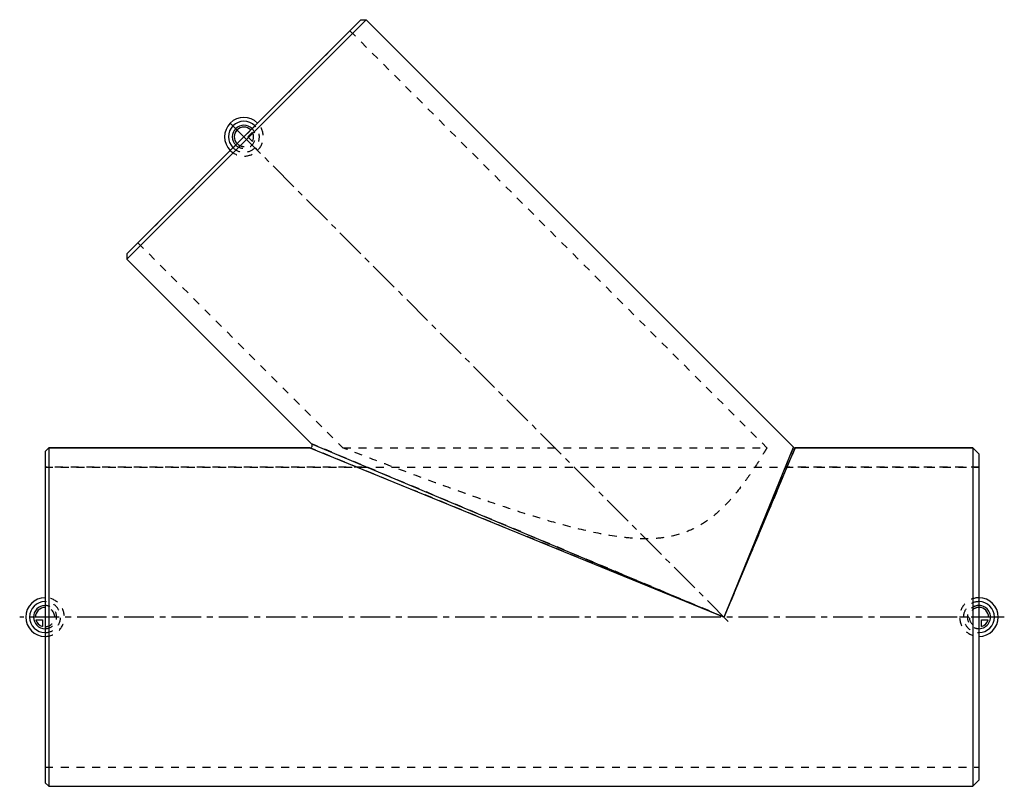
# Model space of a CAD drawing. Header units: millimetres. Extents: x 92 to 908, y 183 to 817.
import ezdxf

# ---------------------------------------------------------------- set-up
doc = ezdxf.new("R2010")
doc.units = ezdxf.units.MM
doc.header["$LTSCALE"] = 65.185185
doc.linetypes.add('CENTER', pattern=[0.6, 0.375, -0.075, 0.075, -0.075])
doc.linetypes.add('HIDDEN', pattern=[0.2, 0.1, -0.1])
for name, color, linetype in [('ACHSEN_S', 7, 'CONTINUOUS'), ('FASEN', 7, 'CONTINUOUS'), ('KOERPER', 7, 'CONTINUOUS'), ('KONST.EL_MIT_GEO', 7, 'CONTINUOUS'), ('KURVEN', 7, 'CONTINUOUS'), ('L1', 7, 'CONTINUOUS')]:
    doc.layers.add(name, color=color, linetype=linetype)

msp = doc.modelspace()

# ---------------------------------------------------------------- linework, layer by layer
at = {"layer": 'ACHSEN_S', "color": 2, "linetype": 'CENTER'}
msp.add_line((907.5, 322.87), (92.5, 322.87), dxfattribs=at)
at = {"layer": 'FASEN', "color": 7, "linetype": 'Continuous'}
for p, q in [((374.98, 817.13), (181.23, 623.39)), ((379.22, 817.13), (181.23, 619.14)), ((374.98, 817.13), (379.22, 817.13)), ((181.23, 623.39), (181.23, 619.14)), ((113.5, 459.87), (116.5, 462.87)), ((113.5, 459.87), (113.5, 185.87)), ((116.5, 462.87), (116.5, 182.87)), ((881.5, 462.87), (886.5, 457.87)), ((881.5, 462.87), (881.5, 182.87)), ((886.5, 457.87), (886.5, 187.87)), ((886.5, 187.87), (881.5, 182.87)), ((113.5, 185.87), (116.5, 182.87)), ((116.5, 182.87), (881.5, 182.87))]:
    msp.add_line(p, q, dxfattribs=at)
at = {"layer": 'KOERPER', "color": 7, "linetype": 'Continuous'}
for p, q in [((379.22, 817.13), (732.9, 463.45)), ((181.23, 619.14), (334.1, 466.28)), ((116.5, 462.87), (332.68, 462.87)), ((734.32, 462.87), (881.5, 462.87)), ((116.5, 182.87), (881.5, 182.87))]:
    msp.add_line(p, q, dxfattribs=at)
at = {"layer": 'KOERPER', "color": 8, "linetype": 'HIDDEN'}
for p, q in [((365.86, 808.01), (190.35, 632.51)), ((365.86, 808.01), (711, 462.87)), ((190.35, 632.51), (360, 462.87)), ((360, 462.87), (711, 462.87)), ((113.5, 446.97), (113.5, 198.77)), ((113.5, 446.97), (886.5, 446.97)), ((886.5, 446.97), (886.5, 198.77)), ((113.5, 198.77), (886.5, 198.77))]:
    msp.add_line(p, q, dxfattribs=at)
msp.add_open_spline([(711, 462.87), (710.28, 461.65), (707.43, 456.91), (701.06, 446.73), (690.31, 431.1), (677.69, 416), (664.02, 403.97), (651.26, 395.9), (636.6, 390.31), (620.85, 387.69), (604.81, 387.51), (583.59, 389.55), (557.59, 394.86), (527.16, 403.25), (497.43, 412.66), (468.44, 422.56), (432.15, 435.55), (396.1, 449.02), (369.49, 459.21), (360, 462.87)], degree=3, knots=[0, 0, 0, 0, 0.01075, 0.042011, 0.09118, 0.154781, 0.190875, 0.229113, 0.268792, 0.309175, 0.349749, 0.390282, 0.47093, 0.550909, 0.629975, 0.707742, 0.783544, 0.922762, 1, 1, 1, 1], dxfattribs=at)
at = {"layer": 'KONST.EL_MIT_GEO', "color": 7, "linetype": 'Continuous'}
for p, q in [((732.9, 463.45), (379.22, 817.13)), ((181.23, 619.14), (334.1, 466.28)), ((334.1, 466.28), (675.5, 322.87)), ((332.68, 462.87), (116.5, 462.87)), ((332.68, 462.87), (675.5, 322.87)), ((675.5, 322.87), (732.9, 463.45)), ((675.5, 322.87), (734.32, 462.87)), ((881.5, 462.87), (734.32, 462.87))]:
    msp.add_line(p, q, dxfattribs=at)
at = {"layer": 'KONST.EL_MIT_GEO', "color": 8, "linetype": 'HIDDEN'}
for p, q in [((675.5, 322.87), (334.1, 466.28)), ((675.5, 322.87), (332.68, 462.87)), ((732.9, 463.45), (675.5, 322.87)), ((734.32, 462.87), (675.5, 322.87)), ((375.9, 446.97), (113.5, 446.97)), ((886.5, 446.97), (726.9, 446.97))]:
    msp.add_line(p, q, dxfattribs=at)
at = {"layer": 'KONST.EL_MIT_GEO', "color": 7, "linetype": 'Continuous'}
for centre, start, end in [((332.68, 464.87), 269.99974, 45.00026), ((734.32, 464.87), 224.99543, 270.00457)]:
    msp.add_arc(centre, 2, start, end, dxfattribs=at)
at = {"layer": 'KURVEN', "color": 8, "linetype": 'HIDDEN'}
for p, q in [((289.42, 731.57), (266.79, 708.95)), ((278.11, 720.26), (289.42, 708.95)), ((281.22, 720.26), (285.1, 724.14)), ((285.1, 716.38), (281.22, 720.26)), ((113.5, 338.87), (113.5, 306.87)), ((886.5, 322.87), (870.5, 322.87)), ((886.5, 322.87), (886.5, 313.27))]:
    msp.add_line(p, q, dxfattribs=at)
at = {"layer": 'KURVEN', "color": 40, "linetype": 'Continuous'}
for p, q in [((266.79, 731.57), (278.11, 720.26)), ((113.5, 322.87), (103.9, 322.87)), ((105.81, 320.67), (111.3, 320.67)), ((111.3, 320.67), (111.3, 315.17)), ((902.5, 322.87), (886.5, 322.87)), ((888.7, 320.67), (894.19, 320.67)), ((888.7, 315.17), (888.7, 320.67))]:
    msp.add_line(p, q, dxfattribs=at)
for centre, radius, start, end in [((278.11, 720.26), 16, 45, 225), ((278.11, 720.26), 12.8, 45, 225), ((278.11, 720.26), 9.6, 45, 224.99993), ((278.11, 720.26), 8, 45, 224.99993), ((113.5, 322.87), 16, 90, 270), ((113.5, 322.87), 12.8, 90, 270), ((886.5, 322.87), 16, 270, 90), ((886.5, 322.87), 12.8, 270, 90), ((113.5, 322.87), 9.6, 90.9, 270), ((113.5, 322.87), 8, 89.99993, 180), ((886.5, 322.87), 9.6, 270, 90.00007), ((886.5, 322.87), 8, 0, 89.1), ((113.5, 322.87), 8, 195.96201, 254.03799), ((886.5, 322.87), 8, 285.96201, 344.03799)]:
    msp.add_arc(centre, radius, start, end, dxfattribs=at)
at = {"layer": 'KURVEN', "color": 8, "linetype": 'HIDDEN'}
for centre, radius, start, end in [((278.11, 720.26), 16, 225, 45), ((278.11, 720.26), 12.8, 225, 45), ((278.11, 720.26), 9.6, 224.99993, 45), ((278.11, 720.26), 8, 330.96201, 29.03799), ((278.11, 720.26), 8, 224.99993, 315), ((113.5, 322.87), 16, 270, 90), ((113.5, 322.87), 12.8, 270, 90), ((886.5, 322.87), 16, 90, 270), ((886.5, 322.87), 12.8, 90, 270), ((113.5, 322.87), 9.6, 270, 90.9), ((113.5, 322.87), 8, 270, 89.99993), ((886.5, 322.87), 9.6, 90.00007, 270), ((886.5, 322.87), 8, 89.1, 270)]:
    msp.add_arc(centre, radius, start, end, dxfattribs=at)
at = {"layer": 'L1', "color": 2, "linetype": 'CENTER'}
msp.add_line((679.04, 319.33), (276.69, 721.67), dxfattribs=at)

doc.saveas('drawing.dxf')
